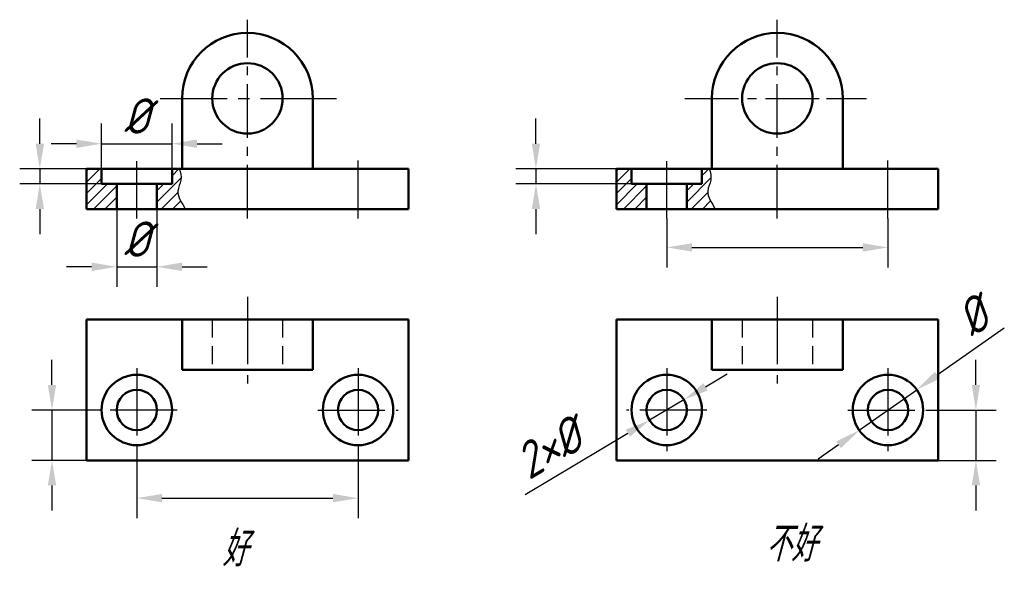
# Model space of a CAD drawing. Header units: millimetres. Extents: x 98.8 to 196.7, y 172 to 226.7.
import ezdxf

# ---------------------------------------------------------------- set-up
doc = ezdxf.new("R2010")
doc.units = ezdxf.units.MM
doc.header["$LTSCALE"] = 0.7
doc.linetypes.add('CENTER2', pattern=[28.575, 19.05, -3.175, 3.175, -3.175])
doc.linetypes.add('DASHED2', pattern=[9.525, 6.35, -3.175])
for name, color, linetype in [('剖面线层', 7, 'Continuous'), ('尺寸层', 221, 'Continuous'), ('细实线层', 7, 'Continuous')]:
    doc.layers.add(name, color=color, linetype=linetype)
for name, color, linetype, lineweight in [('文字层', 227, 'Continuous', 20), ('点画线层', 3, 'CENTER2', 25), ('粗实线层', 1, 'Continuous', 50), ('虚线层', 2, 'DASHED2', 25)]:
    doc.layers.add(name, color=color, linetype=linetype, lineweight=lineweight)
doc.styles.add('工程字体（斜）', font='gbeitc.shx', dxfattribs={"bigfont": 'gbcbig.shx'})
doc.styles.add('工程斜体', font='gbeitc.shx', dxfattribs={"bigfont": 'gbcbig.shx'})
doc.dimstyles.new('gb35', dxfattribs={"dimtxt": 3.5, "dimasz": 2.5, "dimexe": 2, "dimexo": 0, "dimgap": 1, "dimtad": 1, "dimdsep": 46, "dimtxsty": '工程字体（斜）', "dimcen": 0, "dimadec": 0, "dimazin": 0, "dimtfac": 1, "dimtmove": 0, "dimatfit": 3, "dimfxl": 0, "dimarcsym": 0})

# ---------------------------------------------------------------- blocks, each defined once
blk = doc.blocks.new('*D13')
at = {"layer": 'Defpoints', "color": 0, "ltscale": 0.5}
for p in [(110.342, 211.876), (100.841, 210.376), (110.342, 210.376)]:
    blk.add_point(p, dxfattribs=at)
at = {"layer": '尺寸层', "color": 0, "lineweight": -2, "ltscale": 0.5}
for p, q in [((100.841, 214.376), (100.841, 216.876)), ((110.342, 211.876), (98.841, 211.876)), ((100.841, 211.876), (100.841, 210.376)), ((110.342, 210.376), (98.841, 210.376)), ((100.841, 207.876), (100.841, 205.376))]:
    blk.add_line(p, q, dxfattribs=at)
at = {"layer": '尺寸层', "color": 0, "ltscale": 0.5}
for points in [[(100.424, 214.376), (101.257, 214.376), (100.841, 211.876)], [(100.424, 207.876), (101.257, 207.876), (100.841, 210.376)]]:
    blk.add_solid(points, dxfattribs=at)
blk = doc.blocks.new('*D14')
at = {"layer": 'Defpoints', "color": 0, "ltscale": 0.5}
for p in [(108.486, 207.876), (112.486, 207.876), (112.486, 202.141)]:
    blk.add_point(p, dxfattribs=at)
at = {"layer": '尺寸层', "color": 0, "lineweight": -2, "ltscale": 0.5}
for p, q in [((108.486, 207.876), (108.486, 200.141)), ((112.486, 207.876), (112.486, 200.141)), ((105.986, 202.141), (103.486, 202.141)), ((108.486, 202.141), (112.486, 202.141)), ((114.986, 202.141), (117.486, 202.141))]:
    blk.add_line(p, q, dxfattribs=at)
at = {"layer": '尺寸层', "color": 0, "ltscale": 0.5}
for points in [[(105.986, 202.558), (105.986, 201.724), (108.486, 202.141)], [(114.986, 202.558), (114.986, 201.724), (112.486, 202.141)]]:
    blk.add_solid(points, dxfattribs=at)
at = {"layer": '尺寸层', "color": 0, "ltscale": 0.5, "insert": (110.486, 204.891), "char_height": 3.5, "attachment_point": 5, "style": '工程字体（斜）'}
blk.add_mtext('%%C', dxfattribs=at)
blk = doc.blocks.new('*D15')
at = {"layer": 'Defpoints', "color": 0, "ltscale": 0.5}
for p in [(113.986, 214.37), (106.986, 211.876), (113.986, 211.876)]:
    blk.add_point(p, dxfattribs=at)
at = {"layer": '尺寸层', "color": 0, "lineweight": -2, "ltscale": 0.5}
for p, q in [((106.986, 211.876), (106.986, 216.37)), ((113.986, 211.876), (113.986, 216.37)), ((104.486, 214.37), (101.986, 214.37)), ((106.986, 214.37), (113.986, 214.37)), ((116.486, 214.37), (118.986, 214.37))]:
    blk.add_line(p, q, dxfattribs=at)
at = {"layer": '尺寸层', "color": 0, "ltscale": 0.5}
for points in [[(104.486, 214.787), (104.486, 213.953), (106.986, 214.37)], [(116.486, 214.787), (116.486, 213.953), (113.986, 214.37)]]:
    blk.add_solid(points, dxfattribs=at)
at = {"layer": '尺寸层', "color": 0, "ltscale": 0.5, "insert": (110.486, 217.12), "char_height": 3.5, "attachment_point": 5, "style": '工程字体（斜）'}
blk.add_mtext('%%c', dxfattribs=at)
blk = doc.blocks.new('*D16')
at = {"layer": 'Defpoints', "color": 0, "ltscale": 0.5}
for p in [(110.486, 183.824), (132.486, 183.824), (132.486, 179.151)]:
    blk.add_point(p, dxfattribs=at)
at = {"layer": '尺寸层', "color": 0, "lineweight": -2, "ltscale": 0.5}
for p, q in [((110.486, 183.824), (110.486, 177.151)), ((132.486, 183.824), (132.486, 177.151)), ((112.986, 179.151), (129.986, 179.151))]:
    blk.add_line(p, q, dxfattribs=at)
at = {"layer": '尺寸层', "color": 0, "ltscale": 0.5}
for points in [[(112.986, 179.568), (112.986, 178.734), (110.486, 179.151)], [(129.986, 179.568), (129.986, 178.734), (132.486, 179.151)]]:
    blk.add_solid(points, dxfattribs=at)
blk = doc.blocks.new('*D17')
at = {"layer": 'Defpoints', "color": 0, "ltscale": 0.5}
for p in [(159.673, 211.876), (150.171, 210.376), (159.673, 210.376)]:
    blk.add_point(p, dxfattribs=at)
at = {"layer": '尺寸层', "color": 0, "lineweight": -2, "ltscale": 0.5}
for p, q in [((150.171, 214.376), (150.171, 216.876)), ((159.673, 211.876), (148.171, 211.876)), ((150.171, 211.876), (150.171, 210.376)), ((159.673, 210.376), (148.171, 210.376)), ((150.171, 207.876), (150.171, 205.376))]:
    blk.add_line(p, q, dxfattribs=at)
at = {"layer": '尺寸层', "color": 0, "ltscale": 0.5}
for points in [[(149.755, 214.376), (150.588, 214.376), (150.171, 211.876)], [(149.755, 207.876), (150.588, 207.876), (150.171, 210.376)]]:
    blk.add_solid(points, dxfattribs=at)
blk = doc.blocks.new('*D18')
at = {"layer": 'Defpoints', "color": 0, "ltscale": 0.5}
for p in [(189.174, 187.909), (190.173, 182.909), (193.916, 182.909)]:
    blk.add_point(p, dxfattribs=at)
at = {"layer": '尺寸层', "color": 0, "lineweight": -2, "ltscale": 0.5}
for p, q in [((193.916, 190.409), (193.916, 192.909)), ((189.174, 187.909), (195.916, 187.909)), ((193.916, 187.909), (193.916, 182.909)), ((190.173, 182.909), (195.916, 182.909)), ((193.916, 180.409), (193.916, 177.909))]:
    blk.add_line(p, q, dxfattribs=at)
at = {"layer": '尺寸层', "color": 0, "ltscale": 0.5}
for points in [[(193.5, 190.409), (194.333, 190.409), (193.916, 187.909)], [(193.5, 180.409), (194.333, 180.409), (193.916, 182.909)]]:
    blk.add_solid(points, dxfattribs=at)
blk = doc.blocks.new('*D19')
at = {"layer": 'Defpoints', "color": 0, "ltscale": 0.5}
for p in [(188.034, 189.924), (182.311, 185.894)]:
    blk.add_point(p, dxfattribs=at)
at = {"layer": '尺寸层', "color": 0, "lineweight": -2, "ltscale": 0.5}
for p, q in [((196.741, 196.056), (190.078, 191.364)), ((182.311, 185.894), (188.034, 189.924)), ((180.267, 184.455), (178.223, 183.015))]:
    blk.add_line(p, q, dxfattribs=at)
at = {"layer": '尺寸层', "color": 0, "ltscale": 0.5}
for points in [[(189.838, 191.704), (190.318, 191.023), (188.034, 189.924)], [(180.027, 184.795), (180.507, 184.114), (182.311, 185.894)]]:
    blk.add_solid(points, dxfattribs=at)
at = {"layer": '尺寸层', "color": 0, "ltscale": 0.5, "insert": (193.595, 197.204), "char_height": 3.5, "attachment_point": 5, "rotation": 35.15291, "style": '工程字体（斜）'}
blk.add_mtext('%%C', dxfattribs=at)
blk = doc.blocks.new('*D20')
at = {"layer": 'Defpoints', "color": 0, "ltscale": 0.5}
for p in [(164.89, 188.933), (161.455, 186.885)]:
    blk.add_point(p, dxfattribs=at)
at = {"layer": '尺寸层', "color": 0, "lineweight": -2, "ltscale": 0.5}
for p, q in [((167.038, 190.214), (169.185, 191.494)), ((164.89, 188.933), (161.455, 186.885)), ((149.112, 179.524), (159.308, 185.604))]:
    blk.add_line(p, q, dxfattribs=at)
at = {"layer": '尺寸层', "color": 0, "ltscale": 0.5}
for points in [[(166.824, 190.572), (167.251, 189.856), (164.89, 188.933)], [(159.094, 185.962), (159.521, 185.246), (161.455, 186.885)]]:
    blk.add_solid(points, dxfattribs=at)
at = {"layer": '尺寸层', "color": 0, "ltscale": 0.5, "insert": (151.441, 184.115), "char_height": 3.5, "attachment_point": 5, "rotation": 30.80823, "style": '工程字体（斜）'}
blk.add_mtext('2×%%C', dxfattribs=at)
blk = doc.blocks.new('*D21')
at = {"layer": 'Defpoints', "color": 0, "ltscale": 0.5}
for p in [(163.173, 206.944), (185.173, 206.944), (185.173, 204.067)]:
    blk.add_point(p, dxfattribs=at)
at = {"layer": '尺寸层', "color": 0, "lineweight": -2, "ltscale": 0.5}
for p, q in [((163.173, 206.944), (163.173, 202.067)), ((185.173, 206.944), (185.173, 202.067)), ((165.673, 204.067), (182.673, 204.067))]:
    blk.add_line(p, q, dxfattribs=at)
at = {"layer": '尺寸层', "color": 0, "ltscale": 0.5}
for points in [[(165.673, 204.484), (165.673, 203.651), (163.173, 204.067)], [(182.673, 204.484), (182.673, 203.651), (185.173, 204.067)]]:
    blk.add_solid(points, dxfattribs=at)
blk = doc.blocks.new('d')
at = {"layer": '剖面线层', "ltscale": 0.5}
h = blk.add_hatch(dxfattribs=at)
h.set_pattern_fill('ANSI31', scale=0.25, style=0)
h.set_pattern_definition([(45, (-128.3964, -158.0354), (-0.561266, 0.561266), [])])
h.paths.add_polyline_path([(-15.437, 10.839), (-16.937, 10.839), (-16.937, 12.339), (-18.437, 12.339), (-18.437, 8.339), (-15.437, 8.339)])
edge = h.paths.add_edge_path()
edge.add_spline(control_points=[(-8.615, 8.339), (-8.919, 8.938), (-9.672, 9.861), (-8.916, 11.236), (-9.073, 11.968), (-9.219, 12.339)], knot_values=[0.97358, 0.97358, 0.97358, 0.97358, 2.901099, 4.026384, 5.191221, 5.191221, 5.191221, 5.191221], degree=3, periodic=0)
edge.add_line((-9.219, 12.339), (-9.937, 12.339))
edge.add_line((-9.937, 12.339), (-9.937, 10.839))
edge.add_line((-9.937, 10.839), (-11.437, 10.839))
edge.add_line((-11.437, 10.839), (-11.437, 8.339))
edge.add_line((-11.437, 8.339), (-8.615, 8.339))
h = blk.add_hatch(dxfattribs=at)
h.set_pattern_fill('ANSI31', scale=0.25, style=0)
h.set_pattern_definition([(45, (-75.7098, -158.0354), (-0.561266, 0.561266), [])])
h.paths.add_polyline_path([(37.25, 10.839), (35.75, 10.839), (35.75, 12.339), (34.25, 12.339), (34.25, 8.339), (37.25, 8.339)])
edge = h.paths.add_edge_path()
edge.add_spline(control_points=[(44.072, 8.339), (43.767, 8.938), (43.015, 9.861), (43.77, 11.236), (43.614, 11.968), (43.467, 12.339)], knot_values=[0.97358, 0.97358, 0.97358, 0.97358, 2.901099, 4.026384, 5.191221, 5.191221, 5.191221, 5.191221], degree=3, periodic=0)
edge.add_line((43.467, 12.339), (42.75, 12.339))
edge.add_line((42.75, 12.339), (42.75, 10.839))
edge.add_line((42.75, 10.839), (41.25, 10.839))
edge.add_line((41.25, 10.839), (41.25, 8.339))
edge.add_line((41.25, 8.339), (44.072, 8.339))
at = {"layer": '尺寸层', "color": 7, "ltscale": 0.5}
for p, q in [((-21.871, -9.128), (-21.871, -6.628)), ((-16.937, -11.628), (-23.871, -11.628)), ((-21.871, -11.628), (-21.871, -16.628)), ((-18.276, -16.628), (-23.871, -16.628)), ((-21.871, -19.128), (-21.871, -21.628))]:
    blk.add_line(p, q, dxfattribs=at)
for points in [[(-22.287, -9.128), (-21.454, -9.128), (-21.871, -11.628)], [(-22.287, -19.128), (-21.454, -19.128), (-21.871, -16.628)]]:
    blk.add_solid(points, dxfattribs=at)
at = {"layer": '点画线层', "color": 7, "ltscale": 0.4}
for p, q in [((-2.437, 7.407), (-2.437, 27.157)), ((50.25, 7.407), (50.25, 27.157)), ((1.95, 19.339), (6.434, 19.339)), ((41.059, 19.339), (55.133, 19.339)), ((55.133, 19.339), (59.118, 19.339))]:
    blk.add_line(p, q, dxfattribs=at)
at = {"layer": '点画线层', "color": 7, "ltscale": 0.5}
for p, q in [((-11.128, 19.339), (1.95, 19.339)), ((-13.437, 7.407), (-13.437, 13.095)), ((8.563, 7.407), (8.563, 13.183)), ((39.25, 7.407), (39.25, 13.095)), ((61.25, 7.407), (61.25, 13.183)), ((-2.437, -0.388), (-2.437, -8.98)), ((50.25, -0.388), (50.25, -8.98)), ((-13.437, -7.481), (-13.437, -15.713)), ((8.563, -7.481), (8.563, -15.713)), ((39.25, -7.481), (39.25, -15.713)), ((61.25, -7.481), (61.25, -15.713)), ((-9.435, -11.628), (-17.438, -11.628)), ((4.562, -11.628), (12.565, -11.628)), ((43.251, -11.628), (35.248, -11.628)), ((57.248, -11.628), (65.251, -11.628))]:
    blk.add_line(p, q, dxfattribs=at)
at = {"layer": '粗实线层', "color": 7, "ltscale": 0.5}
for p, q in [((-8.937, 19.339), (-8.937, 12.339)), ((4.063, 19.339), (4.063, 12.339)), ((43.75, 19.339), (43.75, 12.339)), ((56.75, 19.339), (56.75, 12.339)), ((13.563, 12.339), (-18.437, 12.339)), ((-18.437, 12.339), (-18.437, 8.339)), ((-16.937, 10.839), (-16.937, 12.339)), ((-9.937, 10.839), (-9.937, 12.339)), ((13.563, 8.339), (13.563, 12.339)), ((66.25, 12.339), (34.25, 12.339)), ((34.25, 12.339), (34.25, 8.339)), ((35.75, 10.839), (35.75, 12.339)), ((42.75, 10.839), (42.75, 12.339)), ((66.25, 8.339), (66.25, 12.339)), ((-9.937, 10.839), (-16.937, 10.839)), ((-15.437, 8.339), (-15.437, 10.839)), ((-11.437, 8.339), (-11.437, 10.839)), ((42.75, 10.839), (35.75, 10.839)), ((37.25, 8.339), (37.25, 10.839)), ((41.25, 8.339), (41.25, 10.839)), ((-18.437, 8.339), (13.563, 8.339)), ((34.25, 8.339), (66.25, 8.339)), ((-18.437, -2.628), (-18.437, -16.628)), ((13.563, -2.628), (-18.437, -2.628)), ((-8.937, -2.628), (-8.937, -7.628)), ((4.063, -2.628), (4.063, -7.628)), ((13.563, -16.628), (13.563, -2.628)), ((34.25, -2.628), (34.25, -16.628)), ((66.25, -2.628), (34.25, -2.628)), ((43.75, -2.628), (43.75, -7.628)), ((56.75, -2.628), (56.75, -7.628)), ((66.25, -16.628), (66.25, -2.628)), ((-8.937, -7.628), (-2.437, -7.628)), ((4.063, -7.628), (-2.437, -7.628)), ((43.75, -7.628), (50.25, -7.628)), ((56.75, -7.628), (50.25, -7.628)), ((-18.437, -16.628), (13.563, -16.628)), ((34.25, -16.628), (66.25, -16.628))]:
    blk.add_line(p, q, dxfattribs=at)
for centre, radius in [((-2.437, 19.339), 3.5), ((50.25, 19.339), 3.5), ((-13.437, -11.628), 3.5), ((8.563, -11.628), 3.5), ((39.25, -11.628), 3.5), ((61.25, -11.628), 3.5), ((-13.437, -11.628), 2), ((8.563, -11.628), 2), ((39.25, -11.628), 2), ((61.25, -11.628), 2)]:
    blk.add_circle(centre, radius, dxfattribs=at)
for centre in [(-2.437, 19.339), (50.25, 19.339)]:
    blk.add_arc(centre, 6.5, 0, 180, dxfattribs=at)
at = {"layer": '细实线层', "color": 7, "ltscale": 0.5}
for points in [[(-9.219, 12.339), (-9.073, 11.968), (-8.916, 11.236), (-9.672, 9.861), (-8.919, 8.938), (-8.615, 8.339)], [(43.467, 12.339), (43.614, 11.968), (43.77, 11.236), (43.015, 9.861), (43.767, 8.938), (44.072, 8.339)]]:
    blk.add_open_spline(points, degree=3, knots=[0.97358, 0.97358, 0.97358, 0.97358, 2.138417, 3.263702, 5.191221, 5.191221, 5.191221, 5.191221], dxfattribs=at)
at = {"layer": '虚线层', "color": 7, "ltscale": 0.4}
for p, q in [((-5.937, -2.628), (-5.937, -7.628)), ((1.063, -2.628), (1.063, -7.628)), ((46.75, -2.628), (46.75, -7.628)), ((53.75, -2.628), (53.75, -7.628))]:
    blk.add_line(p, q, dxfattribs=at)
at = {"layer": '文字层', "color": 7, "ltscale": 0.5, "char_height": 3.5, "attachment_point": 1, "style": '工程斜体'}
for s, insert, width in [('好', (-4.967, -23.664), 3.77677), ('不好', (49.067, -23.183), 5.928)]:
    blk.add_mtext(s, dxfattribs=dict(at, insert=insert, width=width))
at = {"layer": '尺寸层', "color": 7, "ltscale": 0.5}
for base, p1, p2, text, picture, middle in [((-9.937, 14.833), (-16.937, 12.339), (-9.937, 12.339), '%%c', '*D15', (-13.437, 17.583)), ((61.25, 4.53), (39.25, 7.407), (61.25, 7.407), ' ', '*D21', (50.25, 4.53)), ((8.563, -20.386), (-13.437, -15.713), (8.563, -15.713), ' ', '*D16', (-2.437, -20.386))]:
    dim = blk.add_linear_dim(base=base, p1=p1, p2=p2, text=text, dimstyle='gb35', dxfattribs=at)
    dim.commit()
    dim.dimension.update_dxf_attribs({"geometry": picture, "text_midpoint": middle, "insert": (-123.923, -199.537)})
for base, p1, p2, picture, middle in [((-23.082, 10.839), (-13.581, 12.339), (-13.581, 10.839), '*D13', (-23.082, 11.589)), ((26.249, 10.839), (35.75, 12.339), (35.75, 10.839), '*D17', (26.249, 11.589))]:
    dim = blk.add_linear_dim(base=base, p1=p1, p2=p2, angle=90, text=' ', dimstyle='gb35', dxfattribs=at)
    dim.commit()
    dim.dimension.update_dxf_attribs({"geometry": picture, "text_midpoint": middle, "dimtype": 128, "insert": (-123.923, -199.537)})
dim = blk.add_linear_dim(base=(-11.437, 2.604), p1=(-15.437, 8.339), p2=(-11.437, 8.339), text='%%C', dimstyle='gb35', dxfattribs=at)
dim.commit()
dim.dimension.update_dxf_attribs({"geometry": '*D14', "text_midpoint": (-13.437, 2.604), "dimtype": 128, "insert": (-123.923, -199.537)})
for p1, p2, text, picture, middle in [((58.388, -13.644), (64.112, -9.613), '%%C', '*D19', (71.256, -4.582)), ((40.968, -10.604), (37.532, -12.653), '2×%%C', '*D20', (28.927, -17.784))]:
    dim = blk.add_diameter_dim_2p(p1=p1, p2=p2, text=text, dimstyle='gb35', dxfattribs=at)
    dim.commit()
    dim.dimension.update_dxf_attribs({"geometry": picture, "text_midpoint": middle, "dimtype": 131, "insert": (-123.923, -199.537)})
dim = blk.add_linear_dim(base=(69.994, -16.628), p1=(65.251, -11.628), p2=(66.25, -16.628), angle=90, text=' ', dimstyle='gb35', dxfattribs=at)
dim.commit()
dim.dimension.update_dxf_attribs({"geometry": '*D18', "text_midpoint": (69.994, -14.128), "insert": (-123.923, -199.537)})

msp = doc.modelspace()

# ---------------------------------------------------------------- block references
at = {"layer": '虚线层', "color": 7}
msp.add_blockref('d', (123.923, 199.537), dxfattribs=at)

doc.saveas('drawing.dxf')
